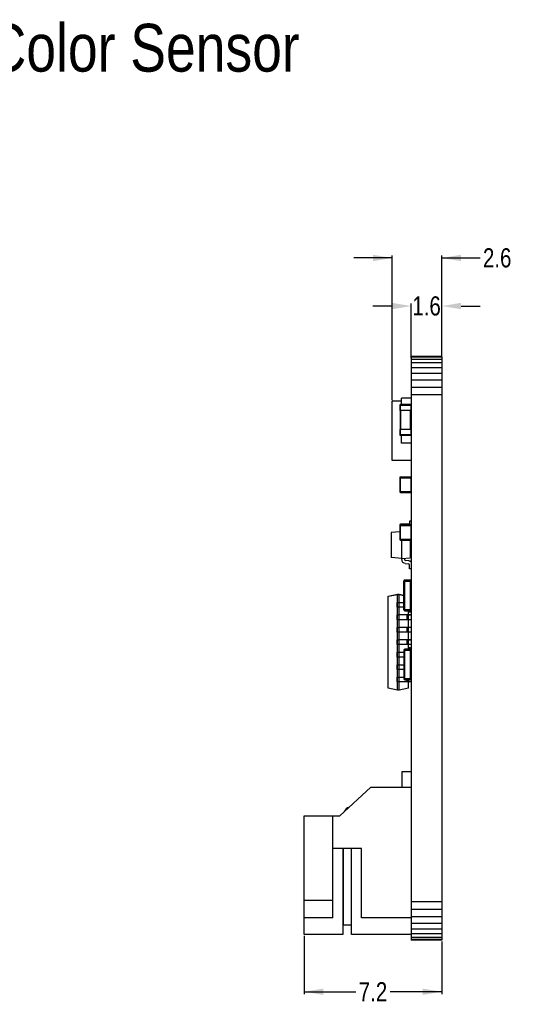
# Model space of a CAD drawing. Header units: millimetres. Extents: x 1 to 65.6, y 7.7 to 59.1.
# Tile 2 of 2: x 39.7 to 65.6, y 7.7 to 59.1. Entities that reach past the tile are written whole.
import ezdxf

# ---------------------------------------------------------------- set-up
doc = ezdxf.new("R2010")
doc.units = ezdxf.units.MM
doc.header["$LTSCALE"] = 1.21
doc.header["$MEASUREMENT"] = 0
doc.header["$PDMODE"] = 3
doc.header["$PDSIZE"] = 0.3125
doc.layers.get('0').update_dxf_attribs({"linetype": 'CONTINUOUS'})
doc.layers.get('DEFPOINTS').update_dxf_attribs({"linetype": 'CONTINUOUS'})
doc.layers.add('Dim', color=3, linetype='CONTINUOUS', lineweight=25)
doc.layers.add('Text', color=3, linetype='CONTINUOUS', lineweight=25)
doc.styles.get("Standard").update_dxf_attribs({"font": 'txt', "width": 0.8})
doc.dimstyles.get("Standard").update_dxf_attribs({"dimtxt": 0.15625, "dimasz": 0.1875, "dimexe": 0.125, "dimexo": 0.0625, "dimgap": 0.09, "dimtad": 0, "dimtih": 1, "dimtoh": 1, "dimzin": 4, "dimdsep": 46, "dimtxsty": 'STANDARD', "dimblk": '_FILLED', "dimblk1": '_FILLED', "dimblk2": '_FILLED', "dimcen": 0.09, "dimazin": 1, "dimtp": 0.01, "dimtm": 0.01, "dimtfac": 1, "dimtofl": 0, "dimtmove": 0, "dimatfit": 3, "dimldrblk": '_FILLED', "dimfxl": 1, "dimtolj": 1, "dimtzin": 4, "dimarcsym": 0})

# ---------------------------------------------------------------- blocks, each defined once
blk = doc.blocks.new('_FILLED')
at = {"color": 0, "linetype": 'ByBlock'}
blk.add_solid([(0, 0), (-1, 0.167), (-1, -0.167)], dxfattribs=at)
blk = doc.blocks.new('*D18')
at = {"color": 0, "linetype": 'ByBlock', "lineweight": -2}
for p, q in [((60.2, 41.457), (60.2, 44.306)), ((61.8, 41.572), (61.8, 44.306)), ((59.2, 44.181), (58.2, 44.181)), ((62.8, 44.181), (63.8, 44.181))]:
    blk.add_line(p, q, dxfattribs=at)
at = {"layer": 'DEFPOINTS', "color": 0, "linetype": 'ByBlock'}
for p in [(60.2, 41.395), (61.8, 41.509)]:
    blk.add_point(p, dxfattribs=at)
at = {"color": 0, "linetype": 'ByBlock', "lineweight": -2}
blk.add_blockref('_FILLED', (60.2, 44.181), dxfattribs=at)
at = {"color": 0, "linetype": 'ByBlock', "lineweight": -2, "rotation": 180}
blk.add_blockref('_FILLED', (61.8, 44.181), dxfattribs=at)
at = {"color": 0, "linetype": 'ByBlock', "lineweight": -2, "insert": (61, 44.181), "char_height": 1, "attachment_point": 5}
blk.add_mtext('\\A1;1.6', dxfattribs=at)
blk = doc.blocks.new('*D19')
at = {"color": 0, "linetype": 'ByBlock', "lineweight": -2}
for p, q in [((59.2, 46.694), (57.2, 46.694)), ((59.2, 39.271), (59.2, 46.819)), ((61.8, 41.572), (61.8, 46.819)), ((61.8, 46.694), (63.8, 46.694))]:
    blk.add_line(p, q, dxfattribs=at)
at = {"layer": 'DEFPOINTS', "color": 0, "linetype": 'ByBlock'}
for p in [(61.8, 41.509), (59.2, 39.209)]:
    blk.add_point(p, dxfattribs=at)
at = {"color": 0, "linetype": 'ByBlock', "lineweight": -2}
blk.add_blockref('_FILLED', (59.2, 46.694), dxfattribs=at)
at = {"color": 0, "linetype": 'ByBlock', "lineweight": -2, "rotation": 180}
blk.add_blockref('_FILLED', (61.8, 46.694), dxfattribs=at)
at = {"color": 0, "linetype": 'ByBlock', "lineweight": -2, "insert": (64.69, 46.694), "char_height": 1, "attachment_point": 5}
blk.add_mtext('\\A1;2.6', dxfattribs=at)
blk = doc.blocks.new('*D20')
at = {"color": 0, "linetype": 'ByBlock', "lineweight": -2}
for p, q in [((54.6, 11.275), (54.6, 8.221)), ((61.8, 10.976), (61.8, 8.221)), ((54.6, 8.346), (57.31, 8.346)), ((61.8, 8.346), (59.09, 8.346))]:
    blk.add_line(p, q, dxfattribs=at)
at = {"layer": 'DEFPOINTS', "color": 0, "linetype": 'ByBlock'}
for p in [(54.6, 11.338), (61.8, 11.039)]:
    blk.add_point(p, dxfattribs=at)
at = {"color": 0, "linetype": 'ByBlock', "lineweight": -2, "rotation": 180}
blk.add_blockref('_FILLED', (54.6, 8.346), dxfattribs=at)
at = {"color": 0, "linetype": 'ByBlock', "lineweight": -2}
blk.add_blockref('_FILLED', (61.8, 8.346), dxfattribs=at)
at = {"color": 0, "linetype": 'ByBlock', "lineweight": -2, "insert": (58.2, 8.346), "char_height": 1, "attachment_point": 5}
blk.add_mtext('\\A1;7.2', dxfattribs=at)

msp = doc.modelspace()

# ---------------------------------------------------------------- linework, layer by layer
at = {"color": 7, "linetype": 'Continuous'}
for p, q in [((60.2, 41.548), (60.2, 11.039)), ((61.8, 41.548), (60.2, 41.548)), ((61.8, 41.509), (60.2, 41.509)), ((61.8, 41.395), (60.2, 41.395)), ((61.8, 41.209), (60.2, 41.209)), ((61.8, 41.548), (61.8, 11.039)), ((61.8, 40.959), (60.2, 40.959)), ((61.8, 40.654), (60.2, 40.654)), ((61.8, 40.307), (60.2, 40.307)), ((61.8, 39.93), (60.2, 39.93)), ((59.2, 36.109), (59.2, 39.21)), ((59.691, 39.21), (59.2, 39.21)), ((59.691, 39.209), (59.2, 39.209)), ((59.691, 39.028), (59.691, 39.36)), ((60.199, 39.36), (59.691, 39.36)), ((60.199, 39.36), (59.691, 39.36)), ((60.2, 39.21), (60.199, 39.21)), ((60.2, 39.209), (60.199, 39.209)), ((61.8, 39.538), (60.2, 39.538)), ((59.6, 38.998), (59.6, 38.728)), ((59.6, 38.998), (59.63, 38.998)), ((60.17, 38.728), (59.6, 38.728)), ((59.62, 38.728), (59.62, 37.728)), ((59.63, 38.728), (59.63, 39.028)), ((60.17, 39.028), (59.63, 39.028)), ((59.63, 39.028), (60.17, 39.028)), ((59.63, 38.998), (60.2, 38.998)), ((59.66, 37.728), (59.66, 38.728)), ((60.14, 38.728), (60.14, 37.728)), ((60.17, 39.028), (60.17, 38.728)), ((60.2, 38.728), (60.17, 38.728)), ((60.18, 37.728), (60.18, 38.728)), ((59.6, 37.728), (59.6, 37.458)), ((59.62, 37.728), (59.6, 37.728)), ((59.66, 37.728), (59.6, 37.728)), ((59.63, 37.428), (59.63, 37.728)), ((60.2, 37.728), (59.63, 37.728)), ((60.17, 37.728), (60.17, 37.428)), ((60.2, 37.728), (60.18, 37.728)), ((59.63, 37.458), (59.6, 37.458)), ((60.2, 37.458), (59.63, 37.458)), ((59.63, 37.428), (60.17, 37.428)), ((59.691, 37.023), (59.691, 37.428)), ((60.199, 37.429), (60.179, 37.429)), ((60.199, 37.43), (60.181, 37.43)), ((60.199, 37.023), (59.691, 37.023)), ((60.2, 36.109), (59.2, 36.109)), ((59.6, 35.208), (59.6, 34.467)), ((59.6, 35.207), (60.2, 35.207)), ((60.17, 35.244), (59.63, 35.244)), ((59.63, 35.241), (59.63, 35.243)), ((60.17, 35.243), (59.63, 35.243)), ((60.17, 35.241), (59.63, 35.241)), ((59.63, 35.238), (59.63, 35.24)), ((60.17, 35.24), (59.63, 35.24)), ((60.17, 35.238), (59.63, 35.238)), ((59.63, 34.437), (59.63, 35.237)), ((60.17, 35.237), (59.63, 35.237)), ((60.17, 35.243), (60.17, 35.241)), ((60.17, 35.24), (60.17, 35.238)), ((60.17, 35.237), (60.17, 34.437)), ((59.63, 34.467), (59.6, 34.467)), ((60.2, 34.467), (59.63, 34.467)), ((59.63, 34.437), (60.17, 34.437)), ((60.2, 32.941), (60.1, 32.941)), ((60.2, 32.941), (60.1, 32.941)), ((60.1, 32.94), (60.1, 32.749)), ((60.2, 32.94), (60.1, 32.94)), ((59.6, 32.75), (59.6, 32.719)), ((59.6, 32.75), (59.6, 32.75)), ((59.6, 32.75), (60.1, 32.749)), ((59.6, 32.719), (59.6, 31.978)), ((59.6, 32.718), (60.2, 32.718)), ((59.63, 32.749), (59.63, 32.78)), ((60.1, 32.78), (59.63, 32.78)), ((60.1, 32.78), (59.63, 32.78)), ((60.17, 32.749), (59.63, 32.749)), ((59.63, 31.948), (59.63, 32.748)), ((60.17, 32.748), (59.63, 32.748)), ((60.17, 32.748), (60.17, 31.948)), ((59.6, 32.383), (59.15, 32.343)), ((59.6, 32.381), (59.15, 32.342)), ((59.15, 32.343), (59.15, 31.038)), ((59.63, 31.978), (59.6, 31.978)), ((60.2, 31.978), (59.63, 31.978)), ((59.63, 31.948), (60.17, 31.948)), ((59.7, 30.934), (59.7, 31.948)), ((60.15, 31.948), (60.15, 31.03)), ((59.7, 30.99), (59.15, 31.038)), ((59.7, 30.99), (60.15, 31.03)), ((59.85, 31.003), (59.85, 30.934)), ((60.074, 30.863), (59.894, 30.885)), ((60.074, 30.862), (59.894, 30.884)), ((59.876, 30.735), (60.056, 30.713)), ((60.1, 30.44), (60.1, 30.663)), ((60.2, 30.44), (60.1, 30.44)), ((59.87, 29.856), (59.87, 29.863)), ((59.87, 29.863), (59.87, 29.863)), ((60.15, 29.863), (59.87, 29.863)), ((59.87, 29.863), (60.15, 29.863)), ((59.87, 29.855), (59.87, 29.856)), ((59.87, 29.856), (59.87, 29.856)), ((60.15, 29.856), (59.87, 29.856)), ((59.87, 29.856), (60.15, 29.856)), ((59.87, 28.255), (59.87, 29.855)), ((59.87, 29.855), (59.87, 29.855)), ((60.15, 29.855), (59.87, 29.855)), ((59.87, 29.855), (60.15, 29.855)), ((60.15, 29.863), (60.15, 29.856)), ((60.15, 29.863), (60.15, 29.863)), ((60.15, 29.856), (60.15, 29.855)), ((60.15, 29.856), (60.15, 29.856)), ((60.15, 29.855), (60.15, 28.192)), ((60.15, 29.855), (60.15, 29.855)), ((59.82, 28.305), (59.82, 29.813)), ((59.82, 29.813), (59.82, 29.813)), ((59.82, 29.813), (59.821, 29.813)), ((59.82, 29.806), (59.82, 29.806)), ((59.82, 29.806), (59.82, 29.806)), ((59.82, 29.805), (59.82, 29.805)), ((59.82, 29.805), (59.87, 29.805)), ((59.87, 29.805), (60.2, 29.805)), ((60.199, 29.813), (60.2, 29.813)), ((60.2, 29.806), (60.2, 29.806)), ((59, 29.016), (59.475, 29.116)), ((59, 29.014), (59.475, 29.114)), ((59, 29.014), (59, 29.016)), ((59, 24.214), (59, 29.014)), ((59.475, 29.114), (59.475, 29.116)), ((59.475, 29.116), (59.575, 29.116)), ((59.475, 24.114), (59.475, 29.114)), ((59.475, 29.114), (59.575, 29.114)), ((59.575, 29.114), (59.575, 29.116)), ((59.575, 29.116), (59.82, 29.064)), ((59.575, 24.114), (59.575, 29.114)), ((59.575, 29.114), (59.82, 29.062)), ((59.45, 28.689), (59.45, 28.439)), ((59.45, 28.689), (59.561, 28.688)), ((59.561, 28.438), (59.45, 28.439)), ((59.561, 28.438), (59.561, 28.688)), ((59.561, 28.688), (59.82, 28.688)), ((59.82, 28.438), (59.561, 28.438)), ((59.87, 28.305), (59.82, 28.305)), ((60.2, 28.305), (59.87, 28.305)), ((59.45, 28.039), (59.45, 27.789)), ((59.45, 28.039), (59.561, 28.038)), ((59.561, 27.788), (59.45, 27.789)), ((59.561, 27.788), (59.561, 28.038)), ((60.2, 28.038), (59.561, 28.038)), ((60.05, 27.788), (59.561, 27.788)), ((59.87, 28.255), (60.15, 28.255)), ((59.994, 27.788), (59.994, 28.038)), ((60.05, 28.038), (60.05, 28.255)), ((60.2, 28.242), (60.05, 28.242)), ((60.05, 28.192), (60.15, 28.192)), ((60.05, 28.041), (60.2, 28.041)), ((60.05, 28.041), (60.2, 28.041)), ((60.05, 27.388), (60.05, 28.038)), ((60.2, 28.038), (60.05, 28.038)), ((60.2, 27.788), (60.05, 27.788)), ((60.089, 28.041), (60.089, 28.038)), ((59.45, 27.389), (59.561, 27.388)), ((59.45, 27.389), (59.45, 27.139)), ((60.2, 27.388), (59.561, 27.388)), ((59.561, 27.138), (59.561, 27.388)), ((59.994, 27.138), (59.994, 27.388)), ((60.05, 27.391), (60.2, 27.391)), ((60.05, 27.391), (60.2, 27.391)), ((60.2, 27.388), (60.05, 27.388)), ((60.05, 26.738), (60.05, 27.388)), ((60.089, 27.391), (60.089, 27.388)), ((59.561, 27.138), (59.45, 27.139)), ((60.05, 27.138), (59.561, 27.138)), ((60.2, 27.138), (60.05, 27.138)), ((59.45, 26.739), (59.561, 26.738)), ((59.45, 26.739), (59.45, 26.489)), ((59.561, 26.488), (59.45, 26.489)), ((60.2, 26.738), (59.561, 26.738)), ((59.561, 26.488), (59.561, 26.738)), ((60.05, 26.488), (59.561, 26.488)), ((59.87, 26.25), (60.15, 26.25)), ((59.87, 24.648), (59.87, 26.25)), ((59.87, 26.249), (60.15, 26.249)), ((60.15, 26.249), (59.87, 26.249)), ((60.15, 26.248), (59.87, 26.248)), ((59.994, 26.488), (59.994, 26.738)), ((60.05, 26.741), (60.2, 26.741)), ((60.05, 26.741), (60.2, 26.741)), ((60.2, 26.738), (60.05, 26.738)), ((60.05, 26.25), (60.05, 26.738)), ((60.2, 26.488), (60.05, 26.488)), ((60.15, 26.313), (60.05, 26.313)), ((60.05, 26.313), (60.15, 26.313)), ((60.15, 26.312), (60.05, 26.312)), ((60.05, 26.312), (60.15, 26.312)), ((60.05, 26.262), (60.2, 26.262)), ((60.089, 26.741), (60.089, 26.738)), ((60.15, 26.313), (60.15, 24.648)), ((60.2, 26.263), (60.2, 26.263)), ((59.45, 26.089), (59.561, 26.088)), ((59.45, 26.089), (59.45, 25.839)), ((59.561, 25.838), (59.45, 25.839)), ((59.561, 26.088), (59.82, 26.088)), ((59.561, 25.838), (59.561, 26.088)), ((59.82, 25.838), (59.561, 25.838)), ((59.82, 26.2), (59.82, 24.698)), ((59.82, 26.199), (59.82, 26.199)), ((59.82, 26.198), (59.87, 26.198)), ((59.87, 26.198), (60.2, 26.198)), ((60.2, 26.199), (60.2, 26.199)), ((59.45, 25.439), (59.561, 25.438)), ((59.45, 25.439), (59.45, 25.189)), ((59.561, 25.438), (59.82, 25.438)), ((59.561, 25.188), (59.561, 25.438)), ((59.561, 25.188), (59.45, 25.189)), ((59.45, 24.789), (59.561, 24.788)), ((59.45, 24.789), (59.45, 24.539)), ((59.82, 25.188), (59.561, 25.188)), ((59.561, 24.788), (59.82, 24.788)), ((59.561, 24.538), (59.561, 24.788)), ((59.475, 24.114), (59, 24.214)), ((59.561, 24.538), (59.45, 24.539)), ((60.05, 24.538), (59.561, 24.538)), ((60.05, 24.214), (59.575, 24.114)), ((59.87, 24.698), (59.82, 24.698)), ((60.2, 24.698), (59.87, 24.698)), ((59.87, 24.648), (60.15, 24.648)), ((59.994, 24.538), (59.994, 24.648)), ((60.05, 24.214), (60.05, 24.648)), ((60.2, 24.538), (60.05, 24.538)), ((59.575, 24.114), (59.475, 24.114)), ((60.2, 19.838), (59.7, 19.838)), ((59.7, 19.838), (59.7, 19.037)), ((56.474, 17.537), (58.079, 19.037)), ((58.079, 19.037), (60.2, 19.037)), ((54.6, 17.537), (56.474, 17.537)), ((54.6, 11.338), (54.6, 17.537)), ((56.1, 12.203), (56.1, 17.537)), ((57.605, 15.837), (56.1, 15.837)), ((56.631, 15.838), (56.631, 11.338)), ((56.65, 15.838), (56.65, 11.838)), ((57.074, 11.338), (57.074, 15.838)), ((57.605, 12.203), (57.605, 15.837)), ((54.6, 13.137), (56.1, 13.137)), ((61.8, 13.038), (60.2, 13.038)), ((61.8, 12.646), (60.2, 12.646)), ((56.1, 12.203), (54.6, 12.203)), ((56.65, 11.838), (57.074, 11.838)), ((60.2, 12.203), (57.605, 12.203)), ((61.8, 12.269), (60.2, 12.269)), ((61.8, 11.921), (60.2, 11.921)), ((56.631, 11.338), (54.6, 11.338)), ((60.2, 11.338), (57.074, 11.338)), ((61.8, 11.617), (60.2, 11.617)), ((61.8, 11.367), (60.2, 11.367)), ((61.8, 11.182), (60.2, 11.182)), ((61.8, 11.068), (60.2, 11.068)), ((61.8, 11.039), (60.2, 11.039))]:
    msp.add_line(p, q, dxfattribs=at)
for centre, radius, start, end in [((59.63, 38.998), 0.03, 90, 180), ((59.63, 38.998), 0.03, 90, 180), ((60.17, 38.998), 0.03, 360, 90), ((60.17, 38.998), 0.03, 360, 90), ((59.63, 37.458), 0.03, 180, 270), ((60.17, 37.458), 0.03, 270, 360), ((59.63, 35.214), 0.03, 90, 180), ((59.63, 35.213), 0.03, 90, 180), ((59.63, 35.211), 0.03, 90, 180), ((59.63, 35.21), 0.03, 90, 180), ((59.63, 35.208), 0.03, 90, 180), ((59.63, 35.207), 0.03, 90, 180), ((60.17, 35.214), 0.03, 360, 90), ((60.17, 35.213), 0.03, 360, 90), ((60.17, 35.211), 0.03, 360, 90), ((60.17, 35.21), 0.03, 360, 90), ((60.17, 35.208), 0.03, 360, 90), ((60.17, 35.207), 0.03, 360, 90), ((59.63, 34.467), 0.03, 180, 270), ((60.17, 34.467), 0.03, 270, 360), ((59.63, 32.75), 0.03, 90, 180), ((59.63, 32.75), 0.03, 90, 180), ((59.63, 32.719), 0.03, 90, 180), ((59.63, 32.718), 0.03, 90, 180), ((60.17, 32.719), 0.03, 360, 90), ((60.17, 32.718), 0.03, 360, 90), ((59.63, 31.978), 0.03, 180, 270), ((60.17, 31.978), 0.03, 270, 360), ((59.9, 30.934), 0.2, 180, 263), ((59.9, 30.934), 0.05, 180, 263), ((59.9, 30.935), 0.05, 181.0819, 263), ((60.05, 30.663), 0.05, 360, 83), ((60.05, 30.664), 0.2, 41.0639, 83), ((60.05, 30.663), 0.2, 41.0639, 83), ((59.87, 29.813), 0.05, 90, 180), ((59.87, 29.813), 0.05, 90, 180), ((59.87, 29.806), 0.05, 90, 180), ((59.87, 29.806), 0.05, 90, 180), ((59.87, 29.805), 0.05, 90, 180), ((59.87, 29.805), 0.05, 90, 180), ((60.15, 29.813), 0.05, 360, 90), ((60.15, 29.813), 0.05, 360, 90), ((60.15, 29.806), 0.05, 360, 90), ((60.15, 29.806), 0.05, 360, 90), ((60.15, 29.805), 0.05, 360, 90), ((60.15, 29.805), 0.05, 360, 90), ((59.87, 28.305), 0.05, 180, 270), ((60.15, 28.305), 0.05, 270, 360), ((60.15, 28.242), 0.05, 270, 360), ((59.87, 26.2), 0.05, 90, 180), ((59.87, 26.199), 0.05, 90, 180), ((59.87, 26.199), 0.05, 90, 180), ((59.87, 26.198), 0.05, 90, 180), ((60.15, 26.263), 0.05, 360, 90), ((60.15, 26.263), 0.05, 360, 90), ((60.15, 26.262), 0.05, 360, 90), ((60.15, 26.262), 0.05, 360, 90), ((60.15, 26.2), 0.05, 360, 90), ((60.15, 26.199), 0.05, 360, 90), ((60.15, 26.199), 0.05, 360, 90), ((60.15, 26.198), 0.05, 360, 90), ((59.87, 24.698), 0.05, 180, 270), ((60.15, 24.698), 0.05, 270, 360), ((57.15, 17.538), 0.5, 113.9455, 153.5574)]:
    msp.add_arc(centre, radius, start, end, dxfattribs=at)

# ---------------------------------------------------------------- texts
at = {"layer": 'Text', "insert": (16.325, 58.932), "char_height": 2.5, "width": 55.33333, "attachment_point": 1}
msp.add_mtext('{\\fArial|b0|i0|c0|p0;\\C6;AS7341 Spectral Color Sensor}', dxfattribs=at)

# ---------------------------------------------------------------- dimensions: what is measured, and where the dimension line sits
at = {"layer": 'Dim'}
for base, p1, p2, picture, middle in [((61.8, 46.694), (59.2, 39.209), (61.8, 41.509), '*D19', (64.69, 46.694)), ((61.8, 44.181), (60.2, 41.395), (61.8, 41.509), '*D18', (61, 44.181)), ((54.6, 8.346), (61.8, 11.039), (54.6, 11.338), '*D20', (58.2, 8.346))]:
    dim = msp.add_linear_dim(base=base, p1=p1, p2=p2, dimstyle='STANDARD', override={"dimtxt": 1, "dimasz": 1, "dimtih": 0, "dimtoh": 0, "dimdec": 1, "dimzin": 0, "dimcen": 0.198, "dimadec": 0, "dimazin": 0, "dimtp": 0, "dimtm": 0, "dimtdec": 4, "dimtzin": 0}, dxfattribs=at)
    dim.commit()
    dim.dimension.update_dxf_attribs({"geometry": picture, "text_midpoint": middle})

doc.saveas('drawing.dxf')
